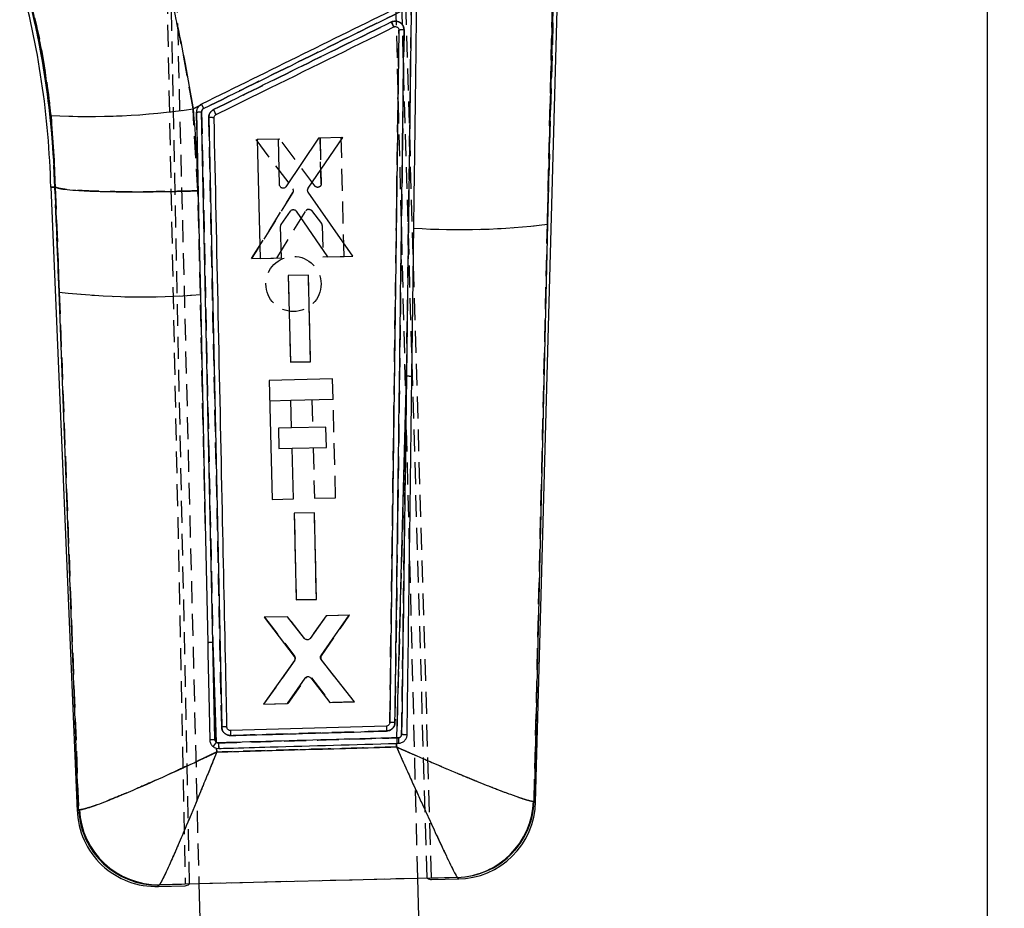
# Model space of a CAD drawing. Extents: x 31 to 385, y 50 to 288.
# Tile 3 of 10: x 101 to 158, y 202 to 253. Entities that reach past the tile are written whole.
import ezdxf

# ---------------------------------------------------------------- set-up
doc = ezdxf.new("R2010")
doc.units = 0
doc.linetypes.add('HIDDEN', pattern=[1.905, 1.27, -0.635])
doc.layers.get('0').update_dxf_attribs({"linetype": 'CONTINUOUS'})
doc.styles.add('SLDTEXTSTYLE0', font='TXT', dxfattribs={"width": 0.75})
doc.dimstyles.new('SLDDIMSTYLE0', dxfattribs={"dimtxt": 3.5, "dimasz": 3.302, "dimexe": 0, "dimexo": 0.0625, "dimgap": 0.875, "dimtad": 1, "dimdec": 0, "dimrnd": 1e-09, "dimzin": 12, "dimtxsty": 'SLDTEXTSTYLE0', "dimsah": 1, "dimcen": 0.09, "dimazin": 3, "dimtfac": 1, "dimtdec": 0, "dimtofl": 0, "dimtmove": 0, "dimatfit": 3, "dimtolj": 1, "dimtzin": 12})

# ---------------------------------------------------------------- blocks, each defined once
blk = doc.blocks.new('_D_3')
at = {"color": 179, "linetype": 'CONTINUOUS'}
for p, q in [((115.917, 288.151), (158.145, 288.151)), ((157.145, 288.151), (157.145, 72.856)), ((110.746, 72.856), (158.145, 72.856))]:
    blk.add_line(p, q, dxfattribs=at)
for points in [[(157.145, 288.151), (156.637, 284.849), (157.653, 284.849)], [(157.145, 72.856), (157.653, 76.158), (156.637, 76.158)]]:
    blk.add_solid(points, dxfattribs=at)
at = {"color": 179, "linetype": 'CONTINUOUS', "insert": (152.633, 181.442, 0.1), "char_height": 3.5, "attachment_point": 1, "rotation": 90, "style": 'SLDTEXTSTYLE0'}
blk.add_mtext('215', dxfattribs=at)

msp = doc.modelspace()

# ---------------------------------------------------------------- linework, layer by layer
at = {"color": 7, "linetype": 'HIDDEN'}
for p, q in [((109.096736, 277.666713), (110.628801, 203.043189)), ((110.883457, 203.049553), (109.326428, 277.739704)), ((124.65991, 203.393869), (122.742319, 269.639527)), ((124.914564, 203.400234), (122.991788, 269.107631)), ((124.119704, 203.380368), (122.734557, 259.017284)), ((110.038491, 258.7012), (111.423668, 203.063055)), ((132.066178, 256.831237), (131.640286, 241.330608)), ((131.640286, 241.330608), (131.94301, 254.646476)), ((123.468141, 232.506173), (123.742135, 253.658404)), ((111.082248, 248.031108), (111.435668, 248.205618)), ((111.355388, 243.274026), (111.082248, 248.031108)), ((111.433995, 248.203385), (111.565704, 248.298907)), ((102.843631, 247.652878), (103.093396, 243.486459)), ((111.283681, 247.834307), (111.283671, 247.835045)), ((111.787607, 223.957817), (111.283699, 247.833473)), ((111.580872, 247.857746), (112.234568, 217.057522)), ((112.744056, 212.15054), (111.994305, 247.520177)), ((116.125502, 246.279448), (114.721044, 246.244212)), ((114.721044, 246.244212), (116.867852, 243.396013)), ((118.150311, 243.55405), (116.125502, 246.279448)), ((119.676928, 246.368544), (118.451123, 246.337793)), ((118.451123, 246.337793), (118.516753, 243.680721)), ((118.516753, 243.680721), (118.451123, 246.337793)), ((119.847437, 239.469465), (119.676928, 246.368544)), ((103.061708, 243.485392), (103.093396, 243.486459)), ((103.3197, 237.396305), (103.061708, 243.485392)), ((103.093396, 243.486459), (103.094152, 243.486224)), ((103.094152, 243.486224), (103.3197, 237.396305)), ((111.424679, 241.178736), (111.355388, 243.274026)), ((114.482327, 239.334946), (116.877874, 243.166407)), ((116.877874, 243.166407), (114.482328, 239.334946)), ((115.938409, 239.371445), (117.627607, 242.106725)), ((117.963041, 242.124074), (118.534709, 241.379668)), ((118.576528, 241.26136), (118.62157, 239.43873)), ((130.868446, 207.843535), (131.640286, 241.330608)), ((114.482328, 239.334946), (115.938409, 239.371445)), ((118.62157, 239.43873), (119.847437, 239.469465)), ((117.779029, 238.38548), (116.604302, 238.356013)), ((116.604302, 238.356013), (116.728666, 233.322347)), ((117.903436, 233.351803), (117.779029, 238.38548)), ((103.3197, 237.396305), (104.445395, 207.345581)), ((117.903436, 233.351803), (116.728666, 233.322347)), ((116.728666, 233.322347), (117.903436, 233.351803)), ((123.468141, 232.506173), (122.897939, 211.520778)), ((115.534455, 231.083365), (116.759704, 231.113869)), ((117.982627, 231.144315), (118.022684, 229.535325)), ((119.350926, 225.45398), (119.208499, 231.174815)), ((116.799991, 229.504885), (116.034224, 229.48582)), ((116.034224, 229.48582), (116.063473, 228.311001)), ((116.063473, 228.311001), (116.829255, 228.330066)), ((118.051933, 228.360506), (118.125054, 225.42346)), ((118.125054, 225.42346), (119.350926, 225.45398)), ((118.122474, 224.58971), (116.947747, 224.56024)), ((116.947747, 224.56024), (117.072097, 219.526644)), ((118.24687, 219.556102), (118.122474, 224.58971)), ((118.24687, 219.556102), (117.072097, 219.526644)), ((117.072097, 219.526644), (118.24687, 219.556102)), ((116.560565, 218.548613), (115.232637, 218.515297)), ((115.232637, 218.515297), (116.975764, 216.266534)), ((117.554081, 217.286138), (116.560565, 218.548613)), ((118.809265, 218.605028), (117.879868, 217.295065)), ((118.5267, 216.27929), (120.16313, 218.638993)), ((120.16313, 218.638993), (118.809265, 218.605028)), ((112.434284, 211.268322), (112.234568, 217.057522)), ((112.234568, 217.057522), (112.3559, 211.426606)), ((116.980943, 216.025162), (115.177879, 213.477276)), ((120.440715, 213.60925), (118.533836, 216.038153)), ((116.608401, 213.513149), (117.630842, 214.987619)), ((117.959569, 214.996489), (119.061655, 213.574668)), ((115.177879, 213.477276), (116.608401, 213.513149)), ((119.061655, 213.574668), (120.440715, 213.60925)), ((120.440715, 213.60925), (119.061655, 213.574668)), ((122.897939, 211.520778), (122.9942, 211.523715)), ((112.45418, 210.6949), (112.446456, 210.917468)), ((122.888982, 211.199524), (122.883212, 210.992664)), ((123.008248, 211.202945), (122.908051, 211.20007)), ((104.445395, 207.345581), (104.364385, 207.265423)), ((104.493066, 207.341784), (104.445395, 207.345581)), ((130.868446, 207.843535), (130.83463, 207.840535)), ((130.949957, 207.767922), (130.868446, 207.843535)), ((111.423668, 203.063055), (124.119704, 203.380368)), ((124.677554, 203.376882), (126.407914, 203.419606)), ((126.407914, 203.419606), (126.422456, 203.408991)), ((126.422456, 203.408991), (126.497858, 203.327285)), ((109.041468, 202.892688), (109.116002, 202.978901)), ((109.116002, 202.978901), (109.13623, 202.993671)), ((109.13623, 202.993671), (110.870606, 203.036384))]:
    msp.add_line(p, q, dxfattribs=at)
at = {"color": 7, "linetype": 'CONTINUOUS'}
for p, q in [((130.949957, 207.767922), (132.297889, 256.826904)), ((131.640286, 241.330608), (132.066178, 256.831237)), ((131.94301, 254.646476), (131.640286, 241.330608)), ((123.742135, 253.658404), (123.468141, 232.506173)), ((123.024674, 252.598524), (122.495684, 212.398181)), ((111.435668, 248.205617), (111.082248, 248.031108)), ((111.283699, 247.833473), (111.424679, 241.178736)), ((112.234568, 217.057522), (111.580872, 247.857746)), ((111.994305, 247.520177), (112.744056, 212.15054)), ((116.036205, 246.27767), (114.810389, 246.247386)), ((114.810389, 246.247386), (114.9834, 239.34837)), ((116.102877, 243.620625), (116.036205, 246.27767)), ((118.361849, 246.335124), (116.475168, 243.512345)), ((117.763902, 243.418322), (119.766321, 246.36982)), ((119.766321, 246.36982), (118.361849, 246.335124)), ((102.830087, 243.477588), (104.364385, 207.265423)), ((103.061708, 243.485392), (103.093396, 243.486459)), ((103.061708, 243.485392), (103.3197, 237.396305)), ((103.094152, 243.486224), (103.093396, 243.486459)), ((103.3197, 237.396305), (103.094152, 243.486224)), ((111.355388, 243.274026), (111.424679, 241.178736)), ((120.348557, 239.480992), (117.765319, 243.188501)), ((116.199447, 241.321529), (116.733364, 242.09346)), ((117.069244, 242.092824), (118.892463, 239.444989)), ((111.424679, 241.178736), (111.507731, 237.24936)), ((116.209278, 239.378673), (116.163567, 241.201286)), ((131.640286, 241.330608), (130.868446, 207.843535)), ((114.9834, 239.34837), (116.209278, 239.378673)), ((118.892463, 239.444989), (120.348557, 239.480992)), ((117.778079, 238.385235), (116.603342, 238.35621)), ((116.603342, 238.35621), (116.729571, 233.322579)), ((117.904353, 233.351617), (117.778079, 238.385235)), ((104.445395, 207.345581), (103.3197, 237.396305)), ((111.507731, 237.24936), (111.787607, 223.957817)), ((116.729571, 233.322579), (117.904353, 233.351617)), ((122.897939, 211.520778), (123.468141, 232.506173)), ((119.17925, 232.349653), (115.505206, 232.258184)), ((115.505206, 232.258184), (115.676882, 225.36251)), ((119.208499, 231.174835), (119.17925, 232.349653)), ((116.760327, 231.113885), (119.208499, 231.174835)), ((116.800385, 229.504894), (116.760327, 231.113885)), ((118.788845, 229.554399), (116.800385, 229.504894)), ((118.818094, 228.379581), (118.788845, 229.554399)), ((116.829633, 228.330076), (118.818094, 228.379581)), ((116.902755, 225.39303), (116.829633, 228.330076)), ((115.676882, 225.36251), (116.902755, 225.39303)), ((118.121559, 224.589464), (116.94682, 224.560441)), ((116.94682, 224.560441), (117.073058, 219.526878)), ((118.247841, 219.555915), (118.121559, 224.589464)), ((111.787607, 223.957817), (111.932798, 217.033066)), ((117.073058, 219.526878), (118.247841, 219.555915)), ((116.558686, 218.548998), (115.204809, 218.51555)), ((115.204809, 218.51555), (116.956634, 216.240201)), ((117.552118, 217.286905), (116.558686, 218.548998)), ((118.807408, 218.60455), (117.877946, 217.294201)), ((118.506284, 216.304639), (120.13535, 218.637356)), ((120.13535, 218.637356), (118.807408, 218.60455)), ((112.234568, 217.057522), (112.434284, 211.268322)), ((112.3559, 211.426606), (112.234568, 217.057522)), ((116.961507, 215.999008), (115.177855, 213.478225)), ((120.440739, 213.608301), (118.513122, 216.063307)), ((116.556928, 213.51231), (117.586897, 214.987211)), ((117.915658, 214.99471), (119.010204, 213.572945)), ((115.177855, 213.478225), (116.556928, 213.51231)), ((119.010204, 213.572945), (120.440739, 213.608301)), ((113.052037, 212.117074), (113.050336, 212.139058)), ((122.298225, 212.197715), (113.259614, 211.93963)), ((122.99472, 211.523731), (122.897939, 211.520778)), ((112.446456, 210.917468), (112.45418, 210.6949)), ((112.446456, 210.917468), (112.57253, 210.905032)), ((122.883212, 210.992664), (122.888982, 211.199524)), ((122.888982, 211.199524), (122.908051, 211.20007)), ((122.908051, 211.20007), (123.008246, 211.202941)), ((104.445395, 207.345581), (104.493066, 207.341784)), ((130.83463, 207.840535), (130.868446, 207.843535)), ((110.628801, 203.043189), (124.914564, 203.400234)), ((124.119704, 203.380368), (124.65991, 203.393869)), ((124.194347, 200.382172), (124.119704, 203.380368)), ((124.65991, 203.393869), (124.677554, 203.376882)), ((124.915076, 203.382746), (124.914564, 203.400234)), ((126.407914, 203.419606), (124.915076, 203.382746)), ((126.422456, 203.408991), (126.407914, 203.419606)), ((109.041468, 202.892688), (110.631079, 202.932263)), ((109.13623, 202.993671), (109.116002, 202.978901)), ((110.629063, 203.030435), (109.13623, 202.993671)), ((110.628801, 203.043189), (110.629063, 203.030435)), ((110.631065, 202.932916), (110.631079, 202.932263)), ((110.870606, 203.036384), (110.883457, 203.049553)), ((110.883457, 203.049553), (111.423668, 203.063055)), ((111.423668, 203.063055), (111.498281, 200.066089)), ((124.91785, 203.287949), (124.917848, 203.288017)), ((124.91785, 203.287949), (126.497858, 203.327285))]:
    msp.add_line(p, q, dxfattribs=at)
at = {"color": 8, "linetype": 'CONTINUOUS'}
for p, q in [((102.83097, 243.477625), (103.061708, 243.485392)), ((104.364385, 207.265423), (104.445395, 207.345581)), ((130.868446, 207.843535), (130.949957, 207.767922)), ((126.497858, 203.327285), (126.422456, 203.408991)), ((109.116002, 202.978901), (109.041468, 202.892688))]:
    msp.add_line(p, q, dxfattribs=at)
at = {"color": 7, "linetype": 'CONTINUOUS', "flags": 128}
msp.add_lwpolyline([(111.932798, 217.033066), (111.945146, 216.44332), (111.996015, 214.012394), (112.05059, 211.401919)], dxfattribs=at)
at = {"color": 7, "linetype": 'HIDDEN'}
msp.add_circle((116.909182, 237.865747), 1.6, dxfattribs=at)
at = {"color": 7, "linetype": 'CONTINUOUS'}
for centre, radius, start, end in [((52.361988, 242.2191), 50.483788, 1.4286721, 15.4261516), ((52.361988, 242.2191), 50.715531, 1.4307404, 15.4261516), ((105.108483, 288.235779), 40.646051, 266.8057491, 278.4513952), ((96.061152, 239.855847), 18.139297, 25.6061263, 26.6272416), ((112.099863, 246.141136), 1.383075, 81.4364423, 94.3771389), ((126.551725, 282.867446), 41.847369, 266.3529466, 276.9843426), ((108.150718, 278.389793), 41.27717, 263.2787841, 274.6649366), ((123.521942, 230.955598), 1.551509, 80.5526925, 91.9872098), ((112.188225, 215.755304), 1.303043, 87.9618355, 101.3045227), ((130.311841, 212.20895), 17.054353, 180.9048456, 181.8665999), ((143.806655, 212.695447), 21.514188, 181.3256596, 182.091485), ((150.657318, 212.235569), 27.768581, 181.4750148, 182.1370743), ((129.078135, 211.619564), 6.08417, 180.9025489, 183.9264863), ((114.169508, 209.864552), 2.231943, 141.0276766, 149.1945612), ((134.490355, 211.652895), 21.930581, 181.1122854, 181.9542314), ((109.016607, 207.553772), 4.575951, 182.607676, 271.2446272), ((109.070642, 207.576807), 4.583605, 182.9391083, 270.8198908), ((126.2554, 207.999039), 4.581972, 271.9074734, 358.0175741), ((126.29482, 207.982961), 4.575751, 271.598416, 358.2538871), ((126.38418, 207.893371), 4.5675, 270.5760899, 359.0108199), ((108.92779, 207.458773), 4.5675, 181.591303, 272.0002835)]:
    msp.add_arc(centre, radius, start, end, dxfattribs=at)
at = {"color": 7, "linetype": 'HIDDEN'}
for centre, radius, start, end in [((52.361988, 242.2191), 50.715531, 1.4307404, 15.4261516), ((105.108483, 288.235779), 40.646051, 266.8057491, 278.4513952), ((95.627786, 239.683406), 18.604653, 25.5082277, 26.5038099), ((112.09947, 246.130802), 1.393349, 81.4837476, 94.3286239), ((116.701148, 243.273715), 0.206754, 328.7338399, 36.2646142), ((117.801989, 241.99739), 0.205824, 108.821926, 147.9127485), ((118.374146, 241.256368), 0.202444, 1.4128244, 37.5213486), ((126.551725, 282.867446), 41.847369, 266.3529466, 276.9843426), ((108.150718, 278.389793), 41.27717, 263.2787841, 274.6649366), ((123.521942, 230.955598), 1.551509, 80.5526925, 91.9872098), ((112.188225, 215.755304), 1.303043, 87.9618355, 101.3045227), ((116.815019, 216.142343), 0.203132, 324.7690297, 37.6895528), ((118.694086, 216.163568), 0.203494, 145.3421907, 218.0474868), ((117.799176, 214.869383), 0.20571, 102.2204347, 144.9162378), ((128.789129, 212.060936), 15.529988, 180.4475472, 181.5037375), ((142.20458, 212.547747), 19.909432, 181.0073811, 181.8349428), ((150.657318, 212.235569), 27.768581, 181.4750148, 182.1370743), ((129.143671, 211.63234), 6.150431, 181.0120238, 184.0033838), ((114.169508, 209.864552), 2.231943, 141.0276766, 149.1945612), ((136.356336, 211.828499), 23.801725, 181.4477528, 182.2235248), ((109.016607, 207.553772), 4.575951, 182.607676, 271.2446272), ((109.070642, 207.576807), 4.583605, 182.9391083, 270.8198908), ((126.2554, 207.999039), 4.581972, 271.9074734, 358.0175741), ((126.29482, 207.982961), 4.575751, 271.598416, 358.2538871)]:
    msp.add_arc(centre, radius, start, end, dxfattribs=at)
at = {"color": 7, "linetype": 'CONTINUOUS'}
for centre, major_axis, start_param, end_param in [((123.137188, 264.162488), (-1.782007, 60.874503), 3.085457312, 3.141276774), ((109.380326, 263.819995), (-1.249408, 60.887762), 3.141908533, 3.198673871)]:
    msp.add_ellipse(centre, major_axis=major_axis, ratio=0.069928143, start_param=start_param, end_param=end_param, dxfattribs=at)
for points, knots in [([(108.75457, 258.229954), (109.229896, 256.568387), (110.187826, 253.219803), (110.7826, 249.769414), (111.082248, 248.031108)], [0, 0, 0, 0, 0.496199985, 1, 1, 1, 1]), ([(102.843631, 247.652878), (102.689119, 248.912268), (102.37695, 251.456671), (101.746584, 253.923776), (101.428227, 255.16975)], [0, 0, 0, 0, 0.494965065, 1, 1, 1, 1]), ([(123.321239, 254.099588), (121.361991, 253.132786), (117.443495, 251.199181), (113.524968, 249.265665), (111.565704, 248.298907)], [0, 0, 0, 0, 0.499999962, 1, 1, 1, 1]), ([(111.694746, 248.044815), (113.634128, 249.001447), (117.551957, 250.93398), (121.469724, 252.866666), (123.44814, 253.842645)], [0, 0, 0, 0, 0.495014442, 1, 1, 1, 1]), ([(123.889809, 241.104825), (123.891866, 241.261911), (123.904539, 242.229714), (123.951498, 245.819736), (124.003922, 249.840565), (124.045628, 253.050705), (124.053266, 253.63857)], [0, 0, 0, 0, 0.0375997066, 0.2316504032, 0.8592939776, 1, 1, 1, 1]), ([(122.591209, 253.073681), (120.872251, 252.2257), (117.434078, 250.529612), (113.995857, 248.833642), (112.276618, 247.985593)], [0, 0, 0, 0, 0.499962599, 1, 1, 1, 1]), ([(123.322495, 252.611418), (123.322502, 252.612264), (123.322953, 252.670079), (123.303734, 252.785848), (123.222611, 252.933441), (123.119163, 253.029119), (122.99736, 253.096627), (122.855052, 253.132365), (122.704908, 253.120818), (122.621653, 253.086302), (122.591209, 253.073681)], [0, 0, 0, 0, 0.002465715, 0.168513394, 0.334546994, 0.484597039, 0.572485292, 0.738423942, 0.904351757, 1, 1, 1, 1]), ([(122.591209, 253.073681), (122.596338, 253.063158), (122.608812, 253.037561), (122.636018, 252.981638), (122.671065, 252.909402), (122.704672, 252.83978), (122.725899, 252.795416), (122.72954, 252.787363), (122.731181, 252.783733)], [0, 0, 0, 0, 0.0737186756, 0.1793096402, 0.3941107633, 0.608909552, 0.8237070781, 1, 1, 1, 1]), ([(112.418922, 247.695328), (112.58015, 247.774881), (113.469551, 248.213724), (116.906982, 249.909825), (120.183165, 251.526433), (122.731181, 252.783733)], [0, 0, 0, 0, 0.0469035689, 0.2587395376, 1, 1, 1, 1]), ([(122.731181, 252.783733), (122.751479, 252.79127), (122.794607, 252.807284), (122.865249, 252.802939), (122.930657, 252.775902), (122.983312, 252.730339), (123.002735, 252.689642), (123.01221, 252.669788)], [0, 0, 0, 0, 0.189476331, 0.402606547, 0.60483003, 0.807220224, 1, 1, 1, 1]), ([(122.798537, 212.410464), (122.886576, 219.105059), (123.062798, 232.505142), (123.235883, 245.905696), (123.322495, 252.611418)], [0, 0, 0, 0, 0.499593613, 1, 1, 1, 1]), ([(123.01221, 252.669788), (123.01271, 252.668403), (123.020906, 252.64569), (123.022848, 252.621366), (123.024671, 252.598524)], [0, 0, 0, 0, 0.060955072, 1, 1, 1, 1]), ([(123.322495, 252.611418), (123.283277, 252.611584), (123.204841, 252.611917), (123.106647, 252.609182), (123.038084, 252.604485), (123.02914, 252.600212), (123.024668, 252.598076)], [0, 0, 0, 0, 0.24999997, 0.49999996, 0.74999997, 1, 1, 1, 1]), ([(111.082248, 248.031108), (111.151718, 247.240314), (111.290771, 245.65744), (111.333837, 244.068927), (111.355388, 243.274026)], [0, 0, 0, 0, 0.4995941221, 1, 1, 1, 1]), ([(111.435668, 248.205617), (111.402866, 248.166944), (111.332851, 248.0844), (111.28807, 247.949773), (111.284806, 247.863061), (111.283692, 247.833473)], [0, 0, 0, 0, 0.36737786, 0.784133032, 1, 1, 1, 1]), ([(111.565704, 248.298907), (111.520867, 248.271869), (111.474761, 248.244065), (111.436715, 248.206647), (111.435668, 248.205617)], [0, 0, 0, 0, 0.972485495, 1, 1, 1, 1]), ([(111.565704, 248.298907), (111.567369, 248.295977), (111.570699, 248.290115), (111.594576, 248.243338), (111.629378, 248.174417), (111.660283, 248.112795), (111.682238, 248.068962), (111.689351, 248.054752), (111.694409, 248.044648)], [0, 0, 0, 0, 0.2238239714, 0.4476479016, 0.67147298, 0.8953002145, 0.9255539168, 1, 1, 1, 1]), ([(111.580872, 247.857746), (111.581827, 247.874104), (111.584138, 247.913667), (111.609792, 247.972398), (111.65031, 248.018938), (111.682573, 248.037729), (111.694744, 248.044818)], [0, 0, 0, 0, 0.212941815, 0.514984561, 0.817017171, 1, 1, 1, 1]), ([(112.276619, 247.985592), (112.254095, 247.973112), (112.181729, 247.933016), (112.082031, 247.83144), (112.00521, 247.680592), (111.997815, 247.57182), (111.994304, 247.520177)], [0, 0, 0, 0, 0.13463596, 0.432558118, 0.730591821, 1, 1, 1, 1]), ([(103.093396, 243.486459), (103.073164, 244.181598), (103.032666, 245.573041), (102.906678, 246.959211), (102.843631, 247.652878)], [0, 0, 0, 0, 0.4995807, 1, 1, 1, 1]), ([(111.283681, 247.834307), (111.287018, 247.836427), (111.293692, 247.840668), (111.346121, 247.847066), (111.423273, 247.852578), (111.495491, 247.855605), (111.548796, 247.857107), (111.568904, 247.857507), (111.580872, 247.857746)], [0, 0, 0, 0, 0.217853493, 0.435706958, 0.6535612, 0.871417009, 0.92346682, 1, 1, 1, 1]), ([(112.305811, 247.508792), (112.30747, 247.531037), (112.310878, 247.576747), (112.344374, 247.638345), (112.384439, 247.676614), (112.411709, 247.691413), (112.418923, 247.695327)], [0, 0, 0, 0, 0.2894606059, 0.5947769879, 0.8928108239, 1, 1, 1, 1]), ([(113.050336, 212.139058), (113.047584, 212.270801), (113.027907, 213.212906), (112.940466, 217.396455), (112.696245, 229.054647), (112.466739, 239.902433), (112.305811, 247.508792)], [0, 0, 0, 0, 0.011174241, 0.079907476, 0.354840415, 1, 1, 1, 1]), ([(103.094152, 243.486224), (103.157661, 243.460573), (103.28468, 243.40927), (103.757432, 243.344159), (104.428356, 243.290527), (105.291444, 243.250131), (106.323872, 243.224531), (107.491599, 243.213934), (108.766056, 243.219265), (110.020609, 243.238535), (110.892694, 243.260219), (111.307584, 243.272599), (111.355388, 243.274026)], [0, 0, 0, 0, 0.112227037, 0.224454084, 0.336681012, 0.448907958, 0.561137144, 0.673366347, 0.785599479, 0.897832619, 0.988228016, 1, 1, 1, 1]), ([(116.261079, 243.4274), (116.239257, 243.43468), (116.195614, 243.449239), (116.144401, 243.496965), (116.110441, 243.555908), (116.105325, 243.599681), (116.102877, 243.620625)], [0, 0, 0, 0, 0.25503237, 0.510044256, 0.765582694, 1, 1, 1, 1]), ([(116.475168, 243.512345), (116.460575, 243.494604), (116.431387, 243.459119), (116.36853, 243.428325), (116.309418, 243.419207), (116.274021, 243.425206), (116.261079, 243.4274)], [0, 0, 0, 0, 0.279842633, 0.559709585, 0.839009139, 1, 1, 1, 1]), ([(117.765319, 243.188501), (117.754142, 243.209079), (117.73179, 243.250234), (117.726822, 243.321437), (117.740511, 243.378741), (117.758123, 243.408541), (117.763902, 243.418322)], [0, 0, 0, 0, 0.2866812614, 0.5733630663, 0.8599849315, 1, 1, 1, 1]), ([(116.733364, 242.09346), (116.749008, 242.111166), (116.780298, 242.146579), (116.846022, 242.175944), (116.90734, 242.183206), (116.943711, 242.175627), (116.957149, 242.172827)], [0, 0, 0, 0, 0.279088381, 0.558200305, 0.836768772, 1, 1, 1, 1]), ([(116.957149, 242.172827), (116.97905, 242.164429), (117.023329, 242.147451), (117.05383, 242.111163), (117.069245, 242.092823)], [0, 0, 0, 0, 0.494613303, 1, 1, 1, 1]), ([(116.163567, 241.201286), (116.164992, 241.224287), (116.167654, 241.267239), (116.189363, 241.30431), (116.199447, 241.321529)], [0, 0, 0, 0, 0.535505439, 1, 1, 1, 1]), ([(123.776607, 232.486063), (123.779246, 232.686437), (123.792564, 233.697512), (123.826554, 236.281014), (123.861632, 238.953565), (123.886019, 240.815419), (123.889809, 241.104825)], [0, 0, 0, 0, 0.069746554, 0.351936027, 0.899265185, 1, 1, 1, 1]), ([(123.468141, 232.506173), (123.431544, 229.803809), (123.337727, 222.876311), (123.242853, 215.949085), (123.184988, 211.724118)], [0, 0, 0, 0, 0.3900924, 1, 1, 1, 1]), ([(123.500927, 211.703374), (123.503135, 211.868698), (123.516169, 212.844675), (123.572447, 217.06329), (123.662335, 223.825472), (123.740864, 229.777157), (123.776607, 232.486063)], [0, 0, 0, 0, 0.023865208, 0.140887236, 0.608975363, 1, 1, 1, 1]), ([(117.690937, 217.210838), (117.668212, 217.215574), (117.622764, 217.225047), (117.577436, 217.257557), (117.557269, 217.280934), (117.552118, 217.286905)], [0, 0, 0, 0, 0.4268145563, 0.8536107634, 1, 1, 1, 1]), ([(117.877941, 217.294205), (117.862312, 217.276911), (117.831055, 217.242322), (117.764065, 217.211496), (117.715822, 217.211062), (117.690937, 217.210838)], [0, 0, 0, 0, 0.326220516, 0.652454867, 1, 1, 1, 1]), ([(116.956634, 216.240201), (116.968814, 216.220635), (116.993173, 216.181503), (117.002155, 216.11191), (116.991149, 216.048526), (116.970431, 216.013915), (116.961507, 215.999007)], [0, 0, 0, 0, 0.266152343, 0.532298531, 0.798558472, 1, 1, 1, 1]), ([(118.513122, 216.063307), (118.500769, 216.082715), (118.476065, 216.12153), (118.466404, 216.190899), (118.476791, 216.254541), (118.497353, 216.289468), (118.506284, 216.304638)], [0, 0, 0, 0, 0.265351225, 0.530696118, 0.796160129, 1, 1, 1, 1]), ([(117.586897, 214.987211), (117.602399, 215.004826), (117.633404, 215.040056), (117.6987, 215.069464), (117.751869, 215.0756), (117.780915, 215.07196), (117.786901, 215.07121)], [0, 0, 0, 0, 0.3068954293, 0.6138042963, 0.9204102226, 1, 1, 1, 1]), ([(117.786901, 215.07121), (117.809313, 215.065209), (117.854137, 215.053205), (117.894957, 215.020024), (117.912578, 214.998477), (117.915659, 214.994711)], [0, 0, 0, 0, 0.452120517, 0.904220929, 1, 1, 1, 1]), ([(113.050336, 212.139058), (113.04557, 212.141298), (113.035961, 212.145815), (112.965427, 212.150295), (112.864171, 212.152332), (112.784094, 212.151137), (112.744056, 212.15054)], [0, 0, 0, 0, 0.246927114, 0.497951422, 0.748975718, 1, 1, 1, 1]), ([(112.744056, 212.15054), (112.748236, 212.107731), (112.757976, 212.007976), (112.82933, 211.863538), (112.951322, 211.74088), (113.104093, 211.663914), (113.21398, 211.656833), (113.266537, 211.653446)], [0, 0, 0, 0, 0.161074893, 0.3753371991, 0.5895337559, 0.803678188, 1, 1, 1, 1]), ([(113.259614, 211.939629), (113.236498, 211.941388), (113.190264, 211.944906), (113.128058, 211.978862), (113.080512, 212.029775), (113.058273, 212.079694), (113.053273, 212.109666), (113.052037, 212.117074)], [0, 0, 0, 0, 0.231275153, 0.462558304, 0.693618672, 0.924270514, 1, 1, 1, 1]), ([(113.266537, 211.653453), (113.469454, 211.659216), (114.484036, 211.688029), (117.497455, 211.773619), (120.307961, 211.853483), (122.306799, 211.910283)], [0, 0, 0, 0, 0.067337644, 0.336688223, 1, 1, 1, 1]), ([(122.495685, 212.398181), (122.493082, 212.375351), (122.487877, 212.329692), (122.451818, 212.269273), (122.399395, 212.223955), (122.344706, 212.201704), (122.31006, 212.198731), (122.298225, 212.197716)], [0, 0, 0, 0, 0.221082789, 0.442158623, 0.66342479, 0.885022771, 1, 1, 1, 1]), ([(122.306799, 211.910287), (122.358316, 211.916606), (122.466743, 211.929906), (122.614207, 212.014659), (122.729169, 212.143676), (122.788867, 212.284045), (122.795876, 212.375679), (122.798537, 212.410464)], [0, 0, 0, 0, 0.20036817, 0.421708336, 0.64307493, 0.86450938, 1, 1, 1, 1]), ([(122.798537, 212.410464), (122.758822, 212.410756), (122.679392, 212.411342), (122.579375, 212.408865), (122.509407, 212.404336), (122.500257, 212.400124), (122.495682, 212.398018)], [0, 0, 0, 0, 0.250000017, 0.500000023, 0.750000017, 1, 1, 1, 1]), ([(112.05059, 211.401919), (112.054238, 211.40391), (112.061825, 211.40805), (112.112819, 211.414557), (112.188984, 211.420345), (112.27455, 211.424485), (112.331608, 211.425972), (112.3559, 211.426606)], [0, 0, 0, 0, 0.2013902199, 0.4189204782, 0.6364508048, 0.8452180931, 1, 1, 1, 1]), ([(112.05059, 211.401919), (112.058985, 211.338748), (112.074939, 211.218684), (112.16027, 211.086138), (112.228038, 211.028399), (112.252467, 211.007585)], [0, 0, 0, 0, 0.4152375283, 0.7892027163, 1, 1, 1, 1]), ([(112.434284, 211.268322), (112.417947, 211.284007), (112.385098, 211.315547), (112.360689, 211.373261), (112.357278, 211.411259), (112.3559, 211.426606)], [0, 0, 0, 0, 0.370973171, 0.745939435, 1, 1, 1, 1]), ([(122.897939, 211.520778), (122.695022, 211.51501), (121.680437, 211.486174), (118.235758, 211.388281), (114.993999, 211.296205), (112.563907, 211.227183)], [0, 0, 0, 0, 0.058907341, 0.294536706, 1, 1, 1, 1]), ([(123.184995, 211.724118), (123.184205, 211.712293), (123.181903, 211.677826), (123.16144, 211.623097), (123.118598, 211.569946), (123.060792, 211.532794), (123.016622, 211.526733), (122.99472, 211.523727)], [0, 0, 0, 0, 0.117076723, 0.341275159, 0.563674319, 0.783649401, 1, 1, 1, 1]), ([(123.008246, 211.20294), (123.068233, 211.211042), (123.193933, 211.228018), (123.350408, 211.334918), (123.45695, 211.48194), (123.496467, 211.610921), (123.50007, 211.685503), (123.500933, 211.703374)], [0, 0, 0, 0, 0.233023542, 0.488288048, 0.709340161, 0.930351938, 1, 1, 1, 1]), ([(123.184988, 211.724118), (123.205459, 211.723795), (123.2464, 211.72315), (123.305947, 211.721343), (123.361061, 211.719), (123.40954, 211.716151), (123.449479, 211.712923), (123.47902, 211.70944), (123.495923, 211.706207), (123.499479, 211.704205), (123.500927, 211.703389)], [0, 0, 0, 0, 0.130080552, 0.260161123, 0.390241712, 0.520322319, 0.650402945, 0.78048359, 0.910564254, 1, 1, 1, 1]), ([(112.252467, 211.007585), (112.295482, 210.979974), (112.356405, 210.940868), (112.425998, 210.922784), (112.446456, 210.917468)], [0, 0, 0, 0, 0.706049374, 1, 1, 1, 1]), ([(112.563907, 211.227178), (112.540432, 211.228519), (112.493693, 211.23119), (112.454027, 211.255982), (112.434284, 211.268322)], [0, 0, 0, 0, 0.502267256, 1, 1, 1, 1]), ([(112.45418, 210.6949), (114.173794, 210.744395), (117.650112, 210.844451), (121.126481, 210.94291), (122.883212, 210.992664)], [0, 0, 0, 0, 0.494665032, 1, 1, 1, 1]), ([(112.572529, 210.905037), (112.754772, 210.910238), (113.748679, 210.938599), (117.187494, 211.036774), (120.444071, 211.129734), (122.888982, 211.199524)], [0, 0, 0, 0, 0.052995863, 0.289025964, 1, 1, 1, 1]), ([(122.883212, 210.992664), (122.888826, 210.990167), (122.895387, 210.98725), (122.90611, 210.982483), (122.918495, 210.976978), (122.942146, 210.966467), (122.982139, 210.948701), (123.049283, 210.918897), (123.162061, 210.868898), (123.351736, 210.784983), (123.671932, 210.643823), (124.21861, 210.40427), (125.187568, 209.984194), (126.412299, 209.464191), (127.694438, 208.93637), (128.712317, 208.532575), (129.513974, 208.230162), (130.259326, 207.968068), (130.686917, 207.845995), (130.806643, 207.84157), (130.83463, 207.840535)], [0, 0, 0, 0, 0.001490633, 0.0017418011, 0.0028468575, 0.0047785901, 0.0080212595, 0.0134651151, 0.0226072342, 0.0379736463, 0.0638671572, 0.1078155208, 0.1840182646, 0.3257153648, 0.450189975, 0.5746139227, 0.6750615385, 0.7754827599, 0.9475158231, 1, 1, 1, 1]), ([(122.883212, 210.992664), (122.885713, 210.987058), (122.888637, 210.980508), (122.893417, 210.969797), (122.898938, 210.957426), (122.909482, 210.933805), (122.927305, 210.893881), (122.957226, 210.826876), (123.007479, 210.714396), (123.091982, 210.525399), (123.234603, 210.20684), (123.414462, 209.806016), (123.613114, 209.364507), (123.853339, 208.831982), (124.142589, 208.193233), (124.55309, 207.291587), (125.020623, 206.27317), (125.470348, 205.306698), (125.827647, 204.552075), (126.08116, 204.029213), (126.262366, 203.669964), (126.364511, 203.481472), (126.39605, 203.436515), (126.407914, 203.419606)], [0, 0, 0, 0, 0.0014897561, 0.0017407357, 0.002846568, 0.004777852, 0.0080195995, 0.0134616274, 0.0226002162, 0.0379599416, 0.0638409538, 0.1077659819, 0.1458091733, 0.1839473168, 0.2545054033, 0.3256974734, 0.4481751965, 0.574455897, 0.6736669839, 0.7752084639, 0.8605530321, 0.9475490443, 1, 1, 1, 1]), ([(104.493066, 207.341784), (104.554531, 207.347482), (104.677469, 207.358877), (105.158974, 207.501929), (105.944622, 207.791753), (107.054081, 208.245872), (108.355984, 208.804819), (109.723746, 209.418079), (110.838553, 209.933111), (111.440335, 210.214614), (111.78815, 210.378442), (112.059829, 210.507137), (112.220333, 210.583421), (112.315437, 210.628711), (112.371847, 210.655605), (112.405318, 210.671574), (112.424029, 210.680504), (112.43339, 210.684973), (112.442235, 210.689196), (112.448638, 210.692254), (112.45418, 210.6949)], [0, 0, 0, 0, 0.0927471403, 0.1855074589, 0.3581711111, 0.4795988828, 0.6010802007, 0.7820258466, 0.8737182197, 0.9076142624, 0.9454044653, 0.967646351, 0.9808084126, 0.9886120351, 0.9932417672, 0.9959891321, 0.9976196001, 0.9982769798, 0.9985083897, 1, 1, 1, 1]), ([(112.45418, 210.6949), (112.451887, 210.689211), (112.449237, 210.682638), (112.445576, 210.673557), (112.441701, 210.663946), (112.433956, 210.64474), (112.420103, 210.610392), (112.396756, 210.552527), (112.357393, 210.455029), (112.290955, 210.290644), (112.178479, 210.012853), (112.034415, 209.658144), (111.785065, 209.046497), (111.322858, 207.920319), (110.754826, 206.558242), (110.212832, 205.2878), (109.749751, 204.228433), (109.420133, 203.511591), (109.216284, 203.108518), (109.162913, 203.031952), (109.13623, 202.993671)], [0, 0, 0, 0, 0.001491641, 0.001723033, 0.002380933, 0.004011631, 0.006759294, 0.011389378, 0.019193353, 0.032355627, 0.05459728, 0.092386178, 0.126295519, 0.217992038, 0.398919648, 0.520400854, 0.641828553, 0.814492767, 0.907252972, 1, 1, 1, 1])]:
    msp.add_open_spline(points, degree=3, knots=knots, dxfattribs=at)
at = {"color": 7, "linetype": 'HIDDEN'}
for points, knots in [([(111.082248, 248.031108), (110.787582, 249.743377), (110.193808, 253.193733), (109.236704, 256.54286), (108.75457, 258.229954)], [0, 0, 0, 0, 0.496258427, 1, 1, 1, 1]), ([(101.428227, 255.16975), (101.74065, 253.949264), (102.372018, 251.482818), (102.685348, 248.938284), (102.843631, 247.652878)], [0, 0, 0, 0, 0.4948360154, 1, 1, 1, 1]), ([(123.44814, 253.842645), (121.469724, 252.866666), (117.551957, 250.93398), (113.634128, 249.001447), (111.694746, 248.044815)], [0, 0, 0, 0, 0.5049855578, 1, 1, 1, 1]), ([(112.277177, 247.985869), (113.99623, 248.833825), (117.434264, 250.529704), (120.872251, 252.2257), (122.591209, 253.073681)], [0, 0, 0, 0, 0.500010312, 1, 1, 1, 1]), ([(122.591209, 253.073681), (122.601743, 253.078505), (122.664115, 253.107069), (122.789893, 253.133691), (122.957099, 253.113294), (123.077481, 253.055941), (123.18105, 252.975209), (123.267484, 252.866319), (123.317443, 252.727903), (123.321206, 252.641143), (123.322495, 252.611418)], [0, 0, 0, 0, 0.033714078, 0.199621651, 0.365595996, 0.515632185, 0.581401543, 0.747443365, 0.913473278, 1, 1, 1, 1]), ([(122.731181, 252.783733), (122.72954, 252.787363), (122.725899, 252.795416), (122.704672, 252.83978), (122.671065, 252.909402), (122.636018, 252.981638), (122.608812, 253.037561), (122.596338, 253.063158), (122.591209, 253.073681)], [0, 0, 0, 0, 0.176292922, 0.391090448, 0.605889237, 0.82069036, 0.926281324, 1, 1, 1, 1]), ([(122.495685, 212.398181), (122.584594, 219.092625), (122.762557, 232.492353), (122.937251, 245.892555), (123.024668, 252.598076)], [0, 0, 0, 0, 0.499595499, 1, 1, 1, 1]), ([(123.322495, 252.611418), (123.235883, 245.905696), (123.062798, 232.505142), (122.886576, 219.105059), (122.798537, 212.410464)], [0, 0, 0, 0, 0.5004063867, 1, 1, 1, 1]), ([(123.322495, 252.611418), (123.283277, 252.611584), (123.204841, 252.611917), (123.106647, 252.609182), (123.038084, 252.604485), (123.02914, 252.600212), (123.024668, 252.598076)], [0, 0, 0, 0, 0.24999997, 0.49999996, 0.74999997, 1, 1, 1, 1]), ([(111.565704, 248.298907), (111.567369, 248.295977), (111.570699, 248.290115), (111.594576, 248.243338), (111.629378, 248.174417), (111.660283, 248.112795), (111.682238, 248.068962), (111.689351, 248.054752), (111.694409, 248.044648)], [0, 0, 0, 0, 0.2238239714, 0.4476479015, 0.6714729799, 0.8953002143, 0.9255539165, 1, 1, 1, 1]), ([(111.694744, 248.044818), (111.67576, 248.03292), (111.636957, 248.008602), (111.60525, 247.96135), (111.584827, 247.910663), (111.582476, 247.879203), (111.580872, 247.857746)], [0, 0, 0, 0, 0.289559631, 0.591851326, 0.721613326, 1, 1, 1, 1]), ([(111.994304, 247.520177), (111.994948, 247.54594), (111.997013, 247.628555), (112.040999, 247.763777), (112.139391, 247.901771), (112.232742, 247.958748), (112.277177, 247.985869)], [0, 0, 0, 0, 0.134825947, 0.43235884, 0.729806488, 1, 1, 1, 1]), ([(111.283681, 247.834307), (111.287018, 247.836427), (111.293692, 247.840668), (111.346121, 247.847066), (111.423273, 247.852578), (111.495491, 247.855605), (111.548796, 247.857107), (111.568904, 247.857507), (111.580872, 247.857746)], [0, 0, 0, 0, 0.217853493, 0.435706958, 0.6535612, 0.871417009, 0.923466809, 1, 1, 1, 1]), ([(103.061708, 243.485392), (102.907883, 243.480214), (102.753469, 243.475017), (102.830676, 243.477615), (102.83097, 243.477625)], [0, 0, 0, 0, 0.996187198, 1, 1, 1, 1]), ([(111.355388, 243.274026), (111.307584, 243.272599), (110.892694, 243.260219), (110.020609, 243.238535), (108.766056, 243.219265), (107.491599, 243.213934), (106.323872, 243.224531), (105.291444, 243.250131), (104.428356, 243.290527), (103.757432, 243.344159), (103.28468, 243.40927), (103.157661, 243.460573), (103.094152, 243.486224)], [0, 0, 0, 0, 0.011771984, 0.102167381, 0.214400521, 0.326633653, 0.438862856, 0.551092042, 0.663318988, 0.775545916, 0.887772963, 1, 1, 1, 1]), ([(118.368362, 243.479864), (118.345826, 243.475816), (118.300756, 243.467721), (118.233132, 243.484923), (118.182095, 243.516229), (118.158887, 243.543845), (118.150311, 243.55405)], [0, 0, 0, 0, 0.2787034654, 0.5573953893, 0.8364453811, 1, 1, 1, 1]), ([(118.516753, 243.680721), (118.515029, 243.657681), (118.511581, 243.6116), (118.477666, 243.550003), (118.428786, 243.502801), (118.387799, 243.487242), (118.368362, 243.479864)], [0, 0, 0, 0, 0.256545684, 0.513112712, 0.769112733, 1, 1, 1, 1]), ([(117.735584, 242.192207), (117.758589, 242.197258), (117.804597, 242.20736), (117.874785, 242.192351), (117.928675, 242.162086), (117.953703, 242.134403), (117.963041, 242.124074)], [0, 0, 0, 0, 0.278020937, 0.556032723, 0.834346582, 1, 1, 1, 1]), ([(123.184988, 211.724118), (123.222028, 214.426367), (123.31698, 221.353571), (123.410874, 228.281051), (123.468141, 232.506173)], [0, 0, 0, 0, 0.390092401, 1, 1, 1, 1]), ([(113.050336, 212.139058), (113.04557, 212.141298), (113.035961, 212.145815), (112.965427, 212.150295), (112.864171, 212.152332), (112.784094, 212.151137), (112.744056, 212.15054)], [0, 0, 0, 0, 0.2469271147, 0.4979514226, 0.7489757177, 1, 1, 1, 1]), ([(113.264489, 211.653402), (113.212631, 211.656893), (113.103468, 211.664242), (112.951323, 211.740875), (112.82933, 211.863539), (112.757976, 212.007976), (112.748236, 212.107731), (112.744056, 212.15054)], [0, 0, 0, 0, 0.194278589, 0.408967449, 0.6237085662, 0.8385155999, 1, 1, 1, 1]), ([(122.305357, 211.910242), (122.10244, 211.904475), (121.087856, 211.875641), (118.074232, 211.790006), (115.263527, 211.710174), (113.264489, 211.653395)], [0, 0, 0, 0, 0.067333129, 0.336665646, 1, 1, 1, 1]), ([(122.798537, 212.410464), (122.795876, 212.375679), (122.788867, 212.284045), (122.729169, 212.143675), (122.614207, 212.014662), (122.466316, 211.929651), (122.357371, 211.916513), (122.305357, 211.910241)], [0, 0, 0, 0, 0.135240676, 0.35626664, 0.577224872, 0.798156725, 1, 1, 1, 1]), ([(122.798537, 212.410464), (122.758822, 212.410756), (122.679392, 212.411342), (122.579375, 212.408865), (122.509407, 212.404336), (122.500257, 212.400124), (122.495682, 212.398018)], [0, 0, 0, 0, 0.250000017, 0.5000000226, 0.750000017, 1, 1, 1, 1]), ([(112.05059, 211.401919), (112.054238, 211.40391), (112.061825, 211.40805), (112.112819, 211.414557), (112.188984, 211.420345), (112.27455, 211.424485), (112.331608, 211.425972), (112.3559, 211.426606)], [0, 0, 0, 0, 0.20139022, 0.418920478, 0.636450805, 0.845218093, 1, 1, 1, 1]), ([(112.3559, 211.426606), (112.357278, 211.411259), (112.360689, 211.373261), (112.385098, 211.315547), (112.417947, 211.284007), (112.434284, 211.268322)], [0, 0, 0, 0, 0.2540605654, 0.6290268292, 1, 1, 1, 1]), ([(112.56221, 211.227135), (112.765126, 211.232897), (113.779709, 211.26171), (117.22495, 211.359563), (120.467278, 211.451703), (122.897939, 211.520778)], [0, 0, 0, 0, 0.058897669, 0.294488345, 1, 1, 1, 1]), ([(122.9942, 211.523709), (123.00584, 211.524734), (123.03954, 211.527699), (123.092567, 211.55028), (123.142941, 211.595701), (123.17747, 211.655994), (123.18248, 211.701355), (123.184995, 211.724118)], [0, 0, 0, 0, 0.11503368, 0.3330178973, 0.553086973, 0.7757352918, 1, 1, 1, 1]), ([(123.184999, 211.724379), (123.205469, 211.724038), (123.24641, 211.723357), (123.305956, 211.721501), (123.361069, 211.719122), (123.409548, 211.716252), (123.449487, 211.713023), (123.479028, 211.709566), (123.495932, 211.706378), (123.499488, 211.704419), (123.500937, 211.703621)], [0, 0, 0, 0, 0.130080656, 0.260161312, 0.390241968, 0.520322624, 0.65040328, 0.780483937, 0.910564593, 1, 1, 1, 1]), ([(112.434284, 211.268322), (112.443596, 211.261972), (112.462487, 211.24909), (112.49424, 211.236243), (112.527798, 211.228027), (112.550632, 211.227438), (112.562209, 211.227139)], [0, 0, 0, 0, 0.246705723, 0.500467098, 0.746728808, 1, 1, 1, 1]), ([(122.883212, 210.992664), (121.126481, 210.94291), (117.650112, 210.844451), (114.173794, 210.744395), (112.45418, 210.6949)], [0, 0, 0, 0, 0.505334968, 1, 1, 1, 1]), ([(122.883212, 210.992664), (122.885713, 210.987058), (122.888637, 210.980508), (122.893417, 210.969797), (122.898938, 210.957426), (122.909482, 210.933805), (122.927305, 210.893881), (122.957226, 210.826876), (123.007479, 210.714396), (123.091982, 210.525399), (123.234604, 210.206839), (123.47802, 209.664372), (123.909197, 208.707299), (124.453666, 207.508049), (125.022885, 206.268373), (125.474094, 205.298689), (125.828733, 204.549861), (126.157578, 203.871801), (126.344915, 203.50974), (126.395977, 203.436684), (126.407914, 203.419606)], [0, 0, 0, 0, 0.001490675, 0.00174181, 0.002848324, 0.0047808, 0.008024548, 0.013469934, 0.022614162, 0.037983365, 0.063880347, 0.107832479, 0.184037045, 0.3257156, 0.450190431, 0.574614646, 0.675062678, 0.775484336, 0.947516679, 1, 1, 1, 1]), ([(122.883212, 210.992664), (122.888826, 210.990167), (122.895387, 210.98725), (122.90611, 210.982483), (122.918495, 210.976978), (122.942146, 210.966467), (122.982139, 210.948701), (123.049283, 210.918897), (123.162061, 210.868898), (123.351735, 210.784984), (123.671936, 210.643821), (124.218574, 210.404286), (124.924749, 210.098135), (125.712535, 209.761307), (126.63629, 209.372062), (127.689324, 208.938325), (128.703862, 208.53588), (129.51151, 208.231), (130.086097, 208.028797), (130.498586, 207.900556), (130.732834, 207.844036), (130.806806, 207.841492), (130.83463, 207.840535)], [0, 0, 0, 0, 0.001489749, 0.001740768, 0.002845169, 0.004775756, 0.008016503, 0.01345713, 0.022593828, 0.037951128, 0.063829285, 0.107751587, 0.183909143, 0.254478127, 0.325681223, 0.448161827, 0.574445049, 0.673658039, 0.775201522, 0.860548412, 0.947546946, 1, 1, 1, 1]), ([(112.45418, 210.6949), (112.448638, 210.692254), (112.442235, 210.689196), (112.43339, 210.684973), (112.424029, 210.680504), (112.405318, 210.671574), (112.371847, 210.655605), (112.315437, 210.628711), (112.220333, 210.583421), (112.059829, 210.507137), (111.78815, 210.378442), (111.440335, 210.214614), (110.838553, 209.933111), (109.723746, 209.418079), (108.355984, 208.804819), (107.054081, 208.245872), (105.944622, 207.791753), (105.158974, 207.501929), (104.677469, 207.358877), (104.554531, 207.347482), (104.493066, 207.341784)], [0, 0, 0, 0, 0.0014916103, 0.0017230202, 0.0023803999, 0.0040108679, 0.0067582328, 0.0113879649, 0.0191915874, 0.032353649, 0.0545955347, 0.0923857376, 0.1262817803, 0.2179741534, 0.3989197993, 0.5204011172, 0.6418288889, 0.8144925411, 0.9072528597, 1, 1, 1, 1]), ([(112.45418, 210.6949), (112.451887, 210.689211), (112.449237, 210.682638), (112.445576, 210.673557), (112.441701, 210.663946), (112.433956, 210.64474), (112.420103, 210.610392), (112.396756, 210.552527), (112.357393, 210.455029), (112.290955, 210.290644), (112.178479, 210.012853), (112.034415, 209.658144), (111.785065, 209.046497), (111.322858, 207.920319), (110.754826, 206.558242), (110.212832, 205.2878), (109.749751, 204.228433), (109.420133, 203.511591), (109.216284, 203.108518), (109.162913, 203.031952), (109.13623, 202.993671)], [0, 0, 0, 0, 0.001491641, 0.001723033, 0.002380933, 0.004011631, 0.006759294, 0.011389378, 0.019193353, 0.032355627, 0.05459728, 0.092386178, 0.126295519, 0.217992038, 0.398919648, 0.520400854, 0.641828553, 0.814492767, 0.907252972, 1, 1, 1, 1])]:
    msp.add_open_spline(points, degree=3, knots=knots, dxfattribs=at)

# ---------------------------------------------------------------- dimensions: what is measured, and where the dimension line sits
at = {"color": 179, "linetype": 'CONTINUOUS'}
dim = msp.add_linear_dim(base=(157.145118, 72.856197), p1=(114.917447, 288.150643), p2=(109.74553, 72.856197), angle=90, dimstyle='SLDDIMSTYLE0', dxfattribs=at)
dim.commit()
dim.dimension.update_dxf_attribs({"geometry": '_D_3', "text_midpoint": (157.145118, 186.74268), "dimtype": 160})

doc.saveas('drawing.dxf')
